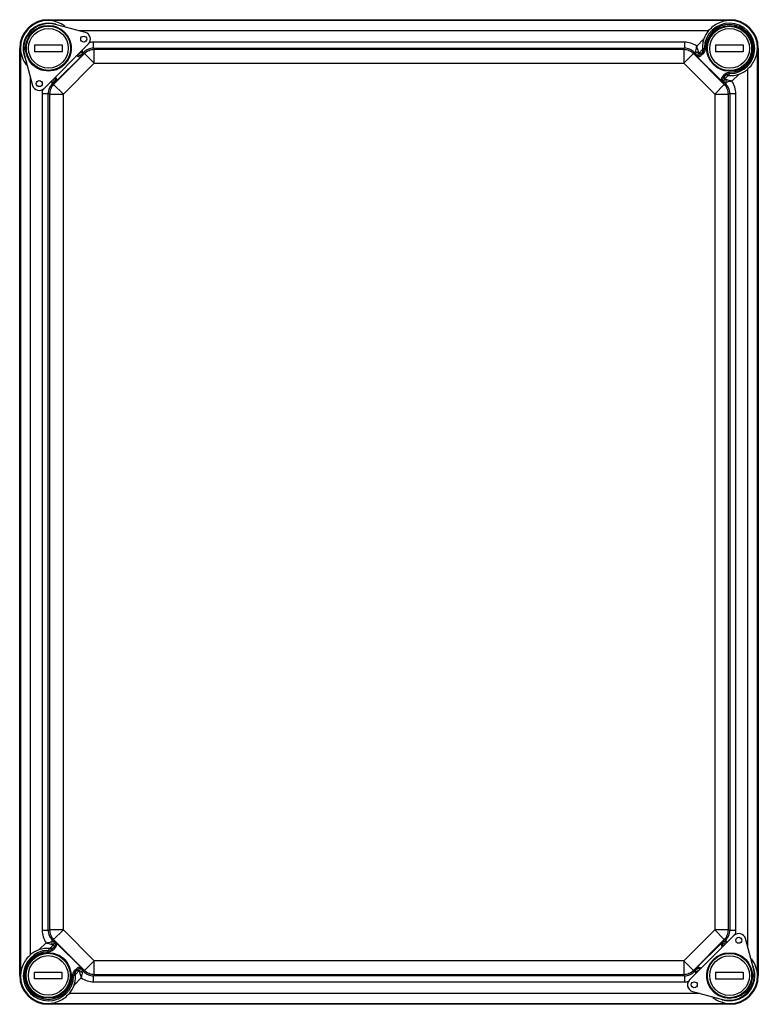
# Model space of a CAD drawing. Header units: millimetres. Extents: x 37 to 307, y 56 to 416.
import ezdxf

# ---------------------------------------------------------------- set-up
doc = ezdxf.new("R2010")
doc.units = ezdxf.units.MM
doc.header["$LTSCALE"] = 30.989655
doc.layers.get('0').update_dxf_attribs({"linetype": 'CONTINUOUS'})

msp = doc.modelspace()

# ---------------------------------------------------------------- linework, layer by layer
at = {"color": 7, "linetype": 'Continuous'}
for p, q in [((47.94, 416.25), (296.94, 416.25)), ((47.94, 415.95), (47.94, 416)), ((296.94, 416), (47.94, 416)), ((296.94, 415.95), (47.94, 415.95)), ((61.49, 411.57), (50.57, 414.5)), ((296.94, 416), (296.94, 415.95)), ((45.94, 413.82), (45.94, 413.71)), ((49.94, 413.71), (49.94, 413.82)), ((58.95, 412.25), (289.29, 412.25)), ((294.94, 413.78), (294.94, 413.67)), ((298.94, 413.67), (298.94, 413.78)), ((40.16, 408.3), (40.05, 408.3)), ((42.94, 404.55), (42.94, 407.05)), ((42.94, 407.05), (52.94, 407.05)), ((46.35, 391.12), (62.61, 407.39)), ((52.94, 407.05), (52.94, 404.55)), ((55.82, 408.3), (55.71, 408.3)), ((64.47, 405.83), (64.47, 408.05)), ((280.4, 408.05), (64.47, 408.05)), ((280.4, 408.05), (280.4, 405.83)), ((284.95, 406.62), (287.56, 409.26)), ((289.16, 408.25), (289.05, 408.25)), ((291.94, 404.5), (291.94, 407)), ((291.94, 407), (301.94, 407)), ((301.94, 407), (301.94, 404.5)), ((304.82, 408.25), (304.71, 408.25)), ((37.44, 66.75), (37.44, 405.75)), ((37.69, 405.75), (37.69, 66.75)), ((37.69, 405.75), (37.74, 405.75)), ((37.74, 405.75), (37.74, 66.75)), ((40.05, 403.3), (40.16, 403.3)), ((52.94, 404.55), (42.94, 404.55)), ((49.85, 392.53), (61.16, 403.84)), ((55.71, 403.3), (55.82, 403.3)), ((60.94, 404.35), (60.57, 403.98)), ((60.57, 403.98), (60.65, 403.59)), ((61.16, 403.84), (60.94, 404.35)), ((61.16, 403.84), (64.69, 400.3)), ((64.47, 405.83), (64.69, 405.3)), ((64.47, 405.83), (280.4, 405.83)), ((64.69, 400.3), (64.69, 405.3)), ((280.19, 405.3), (64.69, 405.3)), ((280.19, 405.3), (280.4, 405.83)), ((280.19, 405.3), (280.19, 400.3)), ((280.19, 400.3), (283.72, 403.84)), ((283.93, 404.35), (283.72, 403.84)), ((283.72, 403.84), (295.02, 392.53)), ((284.31, 403.98), (283.93, 404.35)), ((284.23, 403.59), (284.31, 403.98)), ((286.97, 405.18), (285.79, 403.98)), ((285.79, 403.98), (286.33, 403.59)), ((287.01, 404.26), (286.33, 403.59)), ((286.69, 403.23), (286.33, 403.59)), ((287.36, 403.91), (286.69, 403.23)), ((286.97, 405.18), (287.01, 404.26)), ((287.01, 404.26), (287.36, 403.91)), ((288.22, 405.93), (287.72, 405.94)), ((289.05, 403.25), (289.16, 403.25)), ((301.94, 404.5), (291.94, 404.5)), ((304.71, 403.25), (304.82, 403.25)), ((307.14, 66.75), (307.14, 405.75)), ((307.14, 405.75), (307.19, 405.75)), ((307.19, 66.75), (307.19, 405.75)), ((307.44, 405.75), (307.44, 66.75)), ((39.24, 403.17), (42.16, 392.24)), ((51.03, 393.96), (59.73, 402.66)), ((64.69, 400.3), (53.39, 389)), ((64.69, 400.3), (280.19, 400.3)), ((291.49, 389), (280.19, 400.3)), ((285.15, 402.66), (293.84, 393.96)), ((45.94, 397.88), (45.94, 397.77)), ((49.94, 397.77), (49.94, 397.88)), ((294.42, 395.5), (295.24, 396.31)), ((294.94, 397.83), (294.94, 397.72)), ((295.24, 396.31), (295.59, 395.96)), ((296.94, 396.48), (296.96, 396.53)), ((296.96, 396.53), (296.96, 397.03)), ((300.45, 396.37), (297.81, 393.77)), ((298.94, 397.72), (298.94, 397.83)), ((303.44, 398.1), (303.44, 77.59)), ((41.44, 74.4), (41.44, 394.96)), ((49.71, 393.12), (49.34, 392.75)), ((49.34, 392.75), (49.85, 392.53)), ((50.1, 393.04), (49.71, 393.12)), ((53.39, 389), (49.85, 392.53)), ((295.02, 392.53), (291.49, 389)), ((294.78, 395.15), (294.42, 395.5)), ((294.78, 395.15), (295.59, 395.96)), ((294.78, 395.15), (295.17, 394.6)), ((295.16, 393.12), (294.78, 393.04)), ((295.02, 392.53), (295.54, 392.75)), ((295.54, 392.75), (295.16, 393.12)), ((295.17, 394.6), (296.38, 395.8)), ((296.38, 395.8), (295.59, 395.96)), ((45.64, 389.21), (45.64, 83.29)), ((45.64, 389.21), (47.86, 389.21)), ((47.86, 83.29), (47.86, 389.21)), ((48.39, 389), (47.86, 389.21)), ((48.39, 389), (48.39, 83.5)), ((48.39, 389), (53.39, 389)), ((53.39, 83.5), (53.39, 389)), ((291.49, 389), (291.49, 83.5)), ((291.49, 389), (296.49, 389)), ((297.01, 389.21), (296.49, 389)), ((296.49, 83.5), (296.49, 389)), ((297.01, 389.21), (297.01, 83.29)), ((297.01, 389.21), (299.24, 389.21)), ((299.24, 83.29), (299.24, 389.21)), ((47.86, 83.29), (45.64, 83.29)), ((47.86, 83.29), (48.39, 83.5)), ((53.39, 83.5), (48.39, 83.5)), ((49.85, 79.97), (53.39, 83.5)), ((53.39, 83.5), (64.69, 72.2)), ((280.19, 72.2), (291.49, 83.5)), ((296.49, 83.5), (291.49, 83.5)), ((291.49, 83.5), (295.02, 79.97)), ((296.49, 83.5), (297.01, 83.29)), ((299.24, 83.29), (297.01, 83.29)), ((49.85, 79.97), (49.34, 79.75)), ((49.34, 79.75), (49.71, 79.38)), ((49.71, 79.38), (50.1, 79.46)), ((49.85, 79.97), (61.16, 68.66)), ((298.53, 81.42), (282.27, 65.16)), ((295.02, 79.97), (283.72, 68.66)), ((294.78, 79.46), (295.16, 79.38)), ((295.54, 79.75), (295.02, 79.97)), ((295.16, 79.38), (295.54, 79.75)), ((305.64, 69.38), (302.71, 80.3)), ((44.42, 76.13), (47.07, 78.73)), ((47.75, 75.97), (47.76, 75.47)), ((49.71, 77.9), (48.51, 76.71)), ((50.1, 77.35), (49.43, 76.68)), ((49.78, 76.33), (49.43, 76.68)), ((50.1, 77.35), (49.71, 77.9)), ((50.45, 77), (49.78, 76.33)), ((50.1, 77.35), (50.45, 77)), ((59.73, 69.84), (51.03, 78.54)), ((293.84, 78.54), (285.15, 69.84)), ((45.88, 74.82), (45.88, 74.71)), ((49.88, 74.71), (49.88, 74.82)), ((64.69, 72.2), (61.16, 68.66)), ((280.19, 72.2), (64.69, 72.2)), ((64.69, 67.2), (64.69, 72.2)), ((283.72, 68.66), (280.19, 72.2)), ((280.19, 72.2), (280.19, 67.2)), ((294.94, 74.78), (294.94, 74.67)), ((298.94, 74.67), (298.94, 74.78)), ((40.1, 69.3), (39.99, 69.3)), ((55.76, 69.3), (55.65, 69.3)), ((57.52, 68.59), (58.19, 69.27)), ((57.87, 68.24), (57.52, 68.59)), ((57.87, 68.24), (58.54, 68.91)), ((57.9, 67.32), (59.08, 68.52)), ((58.19, 69.27), (58.54, 68.91)), ((59.08, 68.52), (58.54, 68.91)), ((60.65, 68.91), (60.57, 68.52)), ((60.57, 68.52), (60.94, 68.15)), ((60.94, 68.15), (61.16, 68.66)), ((283.72, 68.66), (283.93, 68.15)), ((283.93, 68.15), (284.31, 68.52)), ((284.31, 68.52), (284.23, 68.91)), ((289.16, 69.25), (289.05, 69.25)), ((304.82, 69.25), (304.71, 69.25)), ((37.74, 66.75), (37.69, 66.75)), ((42.88, 68.05), (52.88, 68.05)), ((42.88, 65.55), (42.88, 68.05)), ((52.88, 65.55), (42.88, 65.55)), ((52.88, 68.05), (52.88, 65.55)), ((56.66, 66.57), (57.16, 66.56)), ((59.92, 65.88), (57.31, 63.24)), ((64.69, 67.2), (64.47, 66.67)), ((280.4, 66.67), (64.47, 66.67)), ((64.47, 64.45), (64.47, 66.67)), ((64.69, 67.2), (280.19, 67.2)), ((280.4, 66.67), (280.19, 67.2)), ((280.4, 66.67), (280.4, 64.45)), ((291.94, 68), (301.94, 68)), ((291.94, 65.5), (291.94, 68)), ((301.94, 65.5), (291.94, 65.5)), ((301.94, 68), (301.94, 65.5)), ((307.19, 66.75), (307.14, 66.75)), ((39.99, 64.3), (40.1, 64.3)), ((55.65, 64.3), (55.76, 64.3)), ((64.47, 64.45), (280.4, 64.45)), ((289.05, 64.25), (289.16, 64.25)), ((304.71, 64.25), (304.82, 64.25)), ((45.88, 58.88), (45.88, 58.77)), ((49.88, 58.77), (49.88, 58.88)), ((286.1, 60.25), (55.59, 60.25)), ((283.39, 60.98), (294.31, 58.05)), ((294.94, 58.83), (294.94, 58.72)), ((298.94, 58.72), (298.94, 58.83)), ((47.94, 56.55), (296.94, 56.55)), ((47.94, 56.5), (47.94, 56.55)), ((47.94, 56.5), (296.94, 56.5)), ((296.94, 56.25), (47.94, 56.25)), ((296.94, 56.55), (296.94, 56.5))]:
    msp.add_line(p, q, dxfattribs=at)
msp.add_lwpolyline([(296.94, 396.48), (296.95, 396.5), (296.95, 396.51), (296.96, 396.53)], dxfattribs=at)
for centre, radius in [((47.94, 405.8), 8.35), ((296.94, 405.75), 8.35), ((47.94, 405.8), 8.09), ((47.94, 405.8), 7.25), ((296.94, 405.75), 8.09), ((296.94, 405.75), 7.25), ((60.84, 409.15), 1.1), ((44.58, 392.89), 1.1), ((300.3, 79.65), 1.1), ((47.88, 66.8), 8.35), ((47.88, 66.8), 8.09), ((47.88, 66.8), 7.25), ((296.94, 66.75), 8.35), ((296.94, 66.75), 8.09), ((296.94, 66.75), 7.25), ((284.03, 63.39), 1.1)]:
    msp.add_circle(centre, radius, dxfattribs=at)
for centre, radius, start, end in [((47.94, 405.75), 10.5, 90, 180), ((47.94, 405.75), 10.25, 90, 180), ((47.94, 405.75), 9.22, 73.2708, 201.1926), ((48.17, 405.56), 9.25, 75, 195), ((296.94, 405.75), 9.22, 270.1642, 178.8383), ((296.94, 405.75), 8.72, 270.164, 178.8376), ((296.94, 405.75), 10.5, 0, 90), ((296.94, 405.75), 10.25, 0, 90), ((47.94, 405.8), 8.27, 103.9926, 162.4074), ((47.94, 405.8), 8.17, 104.176, 162.1741), ((47.94, 405.8), 8.27, 17.5926, 76.0074), ((47.94, 405.8), 8.17, 17.8259, 75.824), ((60.84, 409.15), 2.5, 315, 75), ((296.94, 405.75), 8.27, 103.9926, 162.4074), ((296.94, 405.75), 8.17, 104.176, 162.1741), ((296.94, 405.75), 8.27, 17.5926, 76.0074), ((296.94, 405.75), 8.17, 17.8259, 75.824), ((64.48, 400.06), 7.99, 90.0179, 101.0317), ((280.4, 400.09), 7.96, 55.1273, 90.0035), ((47.94, 405.8), 8.27, 197.5926, 256.0074), ((47.94, 405.8), 8.17, 197.8259, 255.824), ((47.94, 405.8), 8.27, 283.9926, 342.4074), ((47.94, 405.8), 8.17, 284.176, 342.1741), ((285.28, 404.64), 1.99, 266.1633, 315.003), ((285.28, 405.99), 2.94, 314.9915, 358.8455), ((296.94, 405.75), 8.27, 197.5926, 256.0074), ((296.94, 405.75), 8.17, 197.8259, 255.824), ((296.94, 405.75), 8.27, 283.9926, 342.4074), ((296.94, 405.75), 8.17, 284.176, 342.1741), ((59.59, 404.64), 1.99, 230.5158, 273.8436), ((296.97, 394.58), 2.45, 90.1583, 135.006), ((49.05, 394.09), 1.99, 356.1606, 39.4791), ((295.83, 394.09), 1.99, 134.9958, 183.838), ((291.28, 389.21), 7.96, 0.0006, 34.867), ((44.58, 392.89), 2.5, 195, 315), ((53.63, 389.21), 7.99, 168.8361, 179.9889), ((53.6, 83.29), 7.96, 180.0006, 214.867), ((291.25, 83.29), 7.99, 349.1922, 359.9887), ((300.3, 79.65), 2.5, 15, 135), ((47.94, 66.75), 9.22, 91.1634, 358.8383), ((51.43, 73.47), 4.45, 141.7306, 145.8076), ((47.7, 78.41), 2.94, 271.1545, 315.0078), ((51.34, 73.54), 4.33, 134.0507, 141.7512), ((49.05, 78.41), 1.99, 314.9957, 3.838), ((295.83, 78.41), 1.99, 176.1601, 218.5258), ((47.94, 66.75), 8.72, 91.1624, 358.8376), ((47.88, 66.8), 8.27, 103.9926, 162.4074), ((47.88, 66.8), 8.17, 104.176, 162.1741), ((47.88, 66.8), 8.27, 17.5926, 76.0074), ((47.88, 66.8), 8.17, 17.8259, 75.824), ((296.94, 66.75), 8.27, 103.9926, 162.4074), ((296.94, 66.75), 8.17, 104.176, 162.1741), ((296.94, 66.75), 8.27, 17.5926, 76.0074), ((296.94, 66.75), 8.17, 17.8259, 75.824), ((59.6, 66.51), 2.94, 134.9915, 178.8455), ((59.59, 67.86), 1.99, 86.1633, 135.003), ((285.28, 67.86), 1.99, 51.4692, 93.8441), ((296.94, 66.75), 9.22, 253.197, 21.3968), ((296.7, 66.98), 9.25, 255, 15), ((47.94, 66.75), 10.5, 180, 270), ((47.94, 66.75), 10.25, 180, 270), ((64.47, 72.41), 7.96, 235.1273, 270.0035), ((284.03, 63.39), 2.5, 135, 255), ((296.94, 66.75), 10.5, 270, 360), ((296.94, 66.75), 10.25, 270, 360), ((47.88, 66.8), 8.27, 197.5926, 256.0074), ((47.88, 66.8), 8.17, 197.8259, 255.824), ((47.88, 66.8), 8.27, 283.9926, 342.4074), ((47.88, 66.8), 8.17, 284.176, 342.1741), ((280.4, 72.44), 7.99, 270.0177, 280.795), ((296.94, 66.75), 8.27, 197.5926, 256.0074), ((296.94, 66.75), 8.17, 197.8259, 255.824), ((296.94, 66.75), 8.27, 283.9926, 342.4074), ((296.94, 66.75), 8.17, 284.176, 342.1741)]:
    msp.add_arc(centre, radius, start, end, dxfattribs=at)
for centre, major_axis, start_param, end_param in [((296.94, 405.84), (0, 9.98), 0.873793, 1.221034), ((297.03, 405.75), (9.98, 0), -1.221034, -0.873793), ((47.84, 66.75), (9.98, 0), 1.920559, 2.2678), ((47.94, 66.66), (0, 9.98), -2.2678, -1.920559)]:
    msp.add_ellipse(centre, major_axis=major_axis, ratio=0.999956, start_param=start_param, end_param=end_param, dxfattribs=at)
for points, knots in [([(53.93, 413.84), (53.06, 414.51), (51.13, 415.54), (48.98, 415.93), (47.94, 415.95)], [0, 0, 0, 0, 0.514591, 1, 1, 1, 1]), ([(296.94, 415.95), (295.56, 415.92), (292.65, 415.25), (290.26, 413.41), (289.29, 412.25)], [0, 0, 0, 0, 0.476166, 1, 1, 1, 1]), ([(39.59, 405.8), (39.59, 405.89), (39.59, 406.09), (39.61, 406.36), (39.64, 406.62), (39.68, 406.84), (39.71, 407.01), (39.73, 407.11), (39.75, 407.18), (39.77, 407.23), (39.78, 407.26), (39.79, 407.28), (39.8, 407.3), (39.8, 407.3)], [0, 0, 0, 0, 0.192581, 0.377887, 0.548701, 0.698967, 0.823206, 0.8741, 0.916819, 0.950961, 0.976164, 0.99231, 1, 1, 1, 1]), ([(39.8, 407.3), (39.81, 407.3), (39.81, 407.28), (39.81, 407.26), (39.82, 407.23), (39.81, 407.15), (39.8, 407.03), (39.79, 406.84), (39.77, 406.62), (39.76, 406.36), (39.75, 406.09), (39.75, 405.89), (39.75, 405.8)], [0, 0, 0, 0, 0.00646, 0.021037, 0.044832, 0.077837, 0.170168, 0.294451, 0.445778, 0.618244, 0.805464, 1, 1, 1, 1]), ([(56.13, 405.8), (56.13, 405.89), (56.13, 406.09), (56.12, 406.36), (56.1, 406.62), (56.09, 406.84), (56.07, 407.03), (56.06, 407.15), (56.06, 407.23), (56.06, 407.26), (56.06, 407.28), (56.07, 407.3), (56.07, 407.3)], [0, 0, 0, 0, 0.194532, 0.381749, 0.554215, 0.705542, 0.829828, 0.922162, 0.955168, 0.978965, 0.99354, 1, 1, 1, 1]), ([(56.07, 407.3), (56.08, 407.3), (56.09, 407.28), (56.1, 407.26), (56.11, 407.23), (56.12, 407.18), (56.14, 407.11), (56.17, 407.01), (56.2, 406.84), (56.24, 406.62), (56.27, 406.36), (56.28, 406.09), (56.29, 405.89), (56.29, 405.8)], [0, 0, 0, 0, 0.007688, 0.023834, 0.049034, 0.083171, 0.125887, 0.176779, 0.301014, 0.451275, 0.622099, 0.807417, 1, 1, 1, 1]), ([(287.56, 409.26), (287.42, 408.88), (287.2, 408.12), (287.02, 407.01), (286.98, 406.1), (287, 405.56), (287.03, 405.36)], [0, 0, 0, 0, 0.30786, 0.597375, 0.843583, 1, 1, 1, 1]), ([(288.59, 405.75), (288.59, 405.85), (288.59, 406.04), (288.61, 406.32), (288.64, 406.57), (288.68, 406.8), (288.71, 406.96), (288.73, 407.07), (288.75, 407.13), (288.77, 407.18), (288.78, 407.22), (288.79, 407.24), (288.8, 407.25), (288.8, 407.25)], [0, 0, 0, 0, 0.192581, 0.377887, 0.548701, 0.698967, 0.823206, 0.8741, 0.916819, 0.950961, 0.976164, 0.99231, 1, 1, 1, 1]), ([(288.8, 407.25), (288.81, 407.25), (288.81, 407.24), (288.81, 407.22), (288.82, 407.18), (288.81, 407.11), (288.8, 406.98), (288.79, 406.8), (288.77, 406.57), (288.76, 406.32), (288.75, 406.04), (288.75, 405.85), (288.75, 405.75)], [0, 0, 0, 0, 0.00646, 0.021037, 0.044832, 0.077837, 0.170168, 0.294451, 0.445778, 0.618244, 0.805464, 1, 1, 1, 1]), ([(305.13, 405.75), (305.13, 405.85), (305.13, 406.04), (305.12, 406.32), (305.1, 406.57), (305.09, 406.8), (305.07, 406.98), (305.06, 407.11), (305.06, 407.18), (305.06, 407.22), (305.06, 407.24), (305.07, 407.25), (305.07, 407.25)], [0, 0, 0, 0, 0.194532, 0.381749, 0.554215, 0.705542, 0.829828, 0.922162, 0.955168, 0.978965, 0.99354, 1, 1, 1, 1]), ([(305.07, 407.25), (305.08, 407.25), (305.09, 407.24), (305.1, 407.22), (305.11, 407.18), (305.12, 407.13), (305.14, 407.07), (305.17, 406.96), (305.2, 406.8), (305.24, 406.57), (305.27, 406.32), (305.28, 406.04), (305.29, 405.85), (305.29, 405.75)], [0, 0, 0, 0, 0.007688, 0.023834, 0.049034, 0.083171, 0.125887, 0.176779, 0.301014, 0.451275, 0.622099, 0.807417, 1, 1, 1, 1]), ([(37.74, 405.75), (37.76, 404.69), (38.16, 402.49), (39.24, 400.52), (39.94, 399.64)], [0, 0, 0, 0, 0.484817, 1, 1, 1, 1]), ([(39.8, 404.3), (39.8, 404.3), (39.79, 404.31), (39.78, 404.33), (39.77, 404.37), (39.75, 404.41), (39.73, 404.48), (39.71, 404.58), (39.68, 404.75), (39.64, 404.97), (39.61, 405.23), (39.59, 405.51), (39.59, 405.7), (39.59, 405.8)], [0, 0, 0, 0, 0.007688, 0.023834, 0.049034, 0.083171, 0.125887, 0.176779, 0.301015, 0.451275, 0.622101, 0.807418, 1, 1, 1, 1]), ([(39.75, 405.8), (39.75, 405.7), (39.75, 405.51), (39.76, 405.23), (39.77, 404.97), (39.79, 404.75), (39.8, 404.57), (39.81, 404.44), (39.82, 404.37), (39.81, 404.33), (39.81, 404.31), (39.81, 404.3), (39.8, 404.3)], [0, 0, 0, 0, 0.194532, 0.381749, 0.554215, 0.705542, 0.829828, 0.922162, 0.955168, 0.978965, 0.99354, 1, 1, 1, 1]), ([(56.07, 404.3), (56.07, 404.3), (56.06, 404.31), (56.06, 404.33), (56.06, 404.37), (56.06, 404.44), (56.07, 404.57), (56.09, 404.75), (56.1, 404.97), (56.12, 405.23), (56.13, 405.51), (56.13, 405.7), (56.13, 405.8)], [0, 0, 0, 0, 0.00646, 0.021037, 0.044832, 0.077838, 0.170169, 0.294452, 0.445778, 0.618244, 0.805464, 1, 1, 1, 1]), ([(56.29, 405.8), (56.29, 405.7), (56.28, 405.51), (56.27, 405.23), (56.24, 404.97), (56.2, 404.75), (56.17, 404.58), (56.14, 404.48), (56.12, 404.41), (56.11, 404.37), (56.1, 404.33), (56.09, 404.31), (56.08, 404.3), (56.07, 404.3)], [0, 0, 0, 0, 0.192581, 0.377886, 0.548701, 0.698967, 0.823206, 0.8741, 0.916819, 0.950961, 0.976164, 0.99231, 1, 1, 1, 1]), ([(58.69, 403.46), (58.97, 403.25), (59.7, 403.02), (60.4, 403.34), (60.65, 403.59)], [0, 0, 0, 0, 0.500031, 1, 1, 1, 1]), ([(59.15, 403.92), (59.34, 403.75), (59.87, 403.56), (60.39, 403.8), (60.57, 403.98)], [0, 0, 0, 0, 0.500173, 1, 1, 1, 1]), ([(59.63, 404.4), (59.69, 404.39), (59.94, 404.37), (60.19, 404.42), (60.36, 404.5)], [0, 0, 0, 0, 0.257571, 1, 1, 1, 1]), ([(60.65, 403.59), (60.57, 403.51), (60.27, 403.2), (59.96, 402.89), (59.73, 402.66)], [0, 0, 0, 0, 0.234906, 1, 1, 1, 1]), ([(60.21, 404.98), (60.22, 404.93), (60.27, 404.77), (60.32, 404.61), (60.36, 404.5)], [0, 0, 0, 0, 0.272164, 1, 1, 1, 1]), ([(60.36, 404.5), (60.48, 404.43), (60.65, 404.34), (60.89, 404.31), (60.94, 404.35)], [0, 0, 0, 0, 0.666263, 1, 1, 1, 1]), ([(60.57, 403.98), (60.56, 403.97), (60.52, 404.03), (60.49, 404.12), (60.42, 404.29), (60.38, 404.42), (60.36, 404.5)], [0, 0, 0, 0, 0.0734, 0.269243, 0.583126, 1, 1, 1, 1]), ([(64.47, 405.83), (63.82, 405.83), (62.5, 405.56), (61.4, 404.81), (60.94, 404.35)], [0, 0, 0, 0, 0.502818, 1, 1, 1, 1]), ([(283.72, 403.84), (283.26, 404.3), (282.15, 405.04), (280.84, 405.3), (280.19, 405.3)], [0, 0, 0, 0, 0.5, 1, 1, 1, 1]), ([(283.93, 404.35), (283.48, 404.81), (282.37, 405.56), (281.06, 405.83), (280.4, 405.83)], [0, 0, 0, 0, 0.49714, 1, 1, 1, 1]), ([(283.93, 404.35), (283.99, 404.31), (284.23, 404.34), (284.4, 404.43), (284.52, 404.5)], [0, 0, 0, 0, 0.333738, 1, 1, 1, 1]), ([(285.15, 402.66), (285.07, 402.74), (284.76, 403.05), (284.45, 403.36), (284.23, 403.59)], [0, 0, 0, 0, 0.267513, 1, 1, 1, 1]), ([(284.23, 403.59), (284.5, 403.32), (285.28, 402.98), (286.07, 403.32), (286.33, 403.59)], [0, 0, 0, 0, 0.500185, 1, 1, 1, 1]), ([(284.31, 403.98), (284.32, 403.97), (284.36, 404.03), (284.39, 404.12), (284.46, 404.29), (284.5, 404.42), (284.52, 404.5)], [0, 0, 0, 0, 0.074122, 0.270079, 0.583676, 1, 1, 1, 1]), ([(284.31, 403.98), (284.5, 403.79), (285.05, 403.55), (285.6, 403.79), (285.79, 403.98)], [0, 0, 0, 0, 0.500038, 1, 1, 1, 1]), ([(284.52, 404.5), (284.57, 404.64), (284.7, 405.03), (284.85, 405.74), (284.93, 406.31), (284.95, 406.62)], [0, 0, 0, 0, 0.200083, 0.571071, 1, 1, 1, 1]), ([(284.52, 404.5), (284.6, 404.46), (284.94, 404.35), (285.33, 404.39), (285.58, 404.5)], [0, 0, 0, 0, 0.245413, 1, 1, 1, 1]), ([(285.58, 404.5), (285.54, 404.64), (285.33, 405.35), (285.12, 406.05), (284.95, 406.62)], [0, 0, 0, 0, 0.201149, 1, 1, 1, 1]), ([(285.79, 403.98), (285.78, 403.97), (285.74, 404.04), (285.7, 404.13), (285.64, 404.3), (285.6, 404.43), (285.58, 404.5)], [0, 0, 0, 0, 0.082761, 0.282454, 0.593074, 1, 1, 1, 1]), ([(287.01, 404.26), (287.22, 404.48), (287.58, 405.01), (287.71, 405.63), (287.72, 405.94)], [0, 0, 0, 0, 0.499987, 1, 1, 1, 1]), ([(287.03, 405.36), (287.09, 405.42), (287.3, 405.63), (287.54, 405.81), (287.72, 405.94)], [0, 0, 0, 0, 0.262003, 1, 1, 1, 1]), ([(288.8, 404.25), (288.8, 404.25), (288.79, 404.26), (288.78, 404.28), (288.77, 404.32), (288.75, 404.37), (288.73, 404.43), (288.71, 404.54), (288.68, 404.7), (288.64, 404.93), (288.61, 405.18), (288.59, 405.46), (288.59, 405.65), (288.59, 405.75)], [0, 0, 0, 0, 0.007688, 0.023834, 0.049034, 0.083171, 0.125887, 0.176779, 0.301015, 0.451275, 0.622101, 0.807418, 1, 1, 1, 1]), ([(288.75, 405.75), (288.75, 405.65), (288.75, 405.46), (288.76, 405.18), (288.77, 404.93), (288.79, 404.7), (288.8, 404.52), (288.81, 404.39), (288.82, 404.32), (288.81, 404.28), (288.81, 404.26), (288.81, 404.25), (288.8, 404.25)], [0, 0, 0, 0, 0.194532, 0.381749, 0.554215, 0.705542, 0.829828, 0.922162, 0.955168, 0.978965, 0.99354, 1, 1, 1, 1]), ([(303.44, 398.1), (304.6, 399.07), (306.44, 401.46), (307.11, 404.37), (307.14, 405.75)], [0, 0, 0, 0, 0.52384, 1, 1, 1, 1]), ([(305.07, 404.25), (305.07, 404.25), (305.06, 404.26), (305.06, 404.28), (305.06, 404.32), (305.06, 404.39), (305.07, 404.52), (305.09, 404.7), (305.1, 404.93), (305.12, 405.18), (305.13, 405.46), (305.13, 405.65), (305.13, 405.75)], [0, 0, 0, 0, 0.00646, 0.021037, 0.044832, 0.077838, 0.170169, 0.294452, 0.445778, 0.618244, 0.805464, 1, 1, 1, 1]), ([(305.29, 405.75), (305.29, 405.65), (305.28, 405.46), (305.27, 405.18), (305.24, 404.93), (305.2, 404.7), (305.17, 404.54), (305.14, 404.43), (305.12, 404.37), (305.11, 404.32), (305.1, 404.28), (305.09, 404.26), (305.08, 404.25), (305.07, 404.25)], [0, 0, 0, 0, 0.192581, 0.377886, 0.548701, 0.698967, 0.823206, 0.8741, 0.916819, 0.950961, 0.976164, 0.99231, 1, 1, 1, 1]), ([(296.96, 396.53), (296.71, 396.53), (296.2, 396.42), (295.77, 396.14), (295.59, 395.96)], [0, 0, 0, 0, 0.500008, 1, 1, 1, 1]), ([(296.94, 396.48), (296.91, 396.43), (296.78, 396.21), (296.65, 396), (296.53, 395.85)], [0, 0, 0, 0, 0.244658, 1, 1, 1, 1]), ([(296.94, 395.81), (297.47, 395.78), (298.67, 395.85), (299.83, 396.15), (300.45, 396.37)], [0, 0, 0, 0, 0.447195, 1, 1, 1, 1]), ([(49.34, 392.75), (48.88, 392.29), (48.13, 391.18), (47.86, 389.87), (47.86, 389.21)], [0, 0, 0, 0, 0.49714, 1, 1, 1, 1]), ([(49.19, 393.33), (49.15, 393.34), (48.99, 393.4), (48.84, 393.45), (48.71, 393.48)], [0, 0, 0, 0, 0.226896, 1, 1, 1, 1]), ([(49.19, 393.33), (49.21, 393.38), (49.3, 393.62), (49.32, 393.87), (49.29, 394.06)], [0, 0, 0, 0, 0.238206, 1, 1, 1, 1]), ([(49.34, 392.75), (49.38, 392.8), (49.35, 393.04), (49.26, 393.21), (49.19, 393.33)], [0, 0, 0, 0, 0.333738, 1, 1, 1, 1]), ([(49.71, 393.12), (49.72, 393.13), (49.66, 393.18), (49.57, 393.2), (49.4, 393.27), (49.26, 393.31), (49.19, 393.33)], [0, 0, 0, 0, 0.074128, 0.270081, 0.583678, 1, 1, 1, 1]), ([(49.71, 393.12), (49.89, 393.3), (50.12, 393.81), (49.93, 394.35), (49.77, 394.54)], [0, 0, 0, 0, 0.499963, 1, 1, 1, 1]), ([(50.1, 393.04), (50.35, 393.29), (50.67, 393.99), (50.44, 394.72), (50.23, 395)], [0, 0, 0, 0, 0.500358, 1, 1, 1, 1]), ([(51.03, 393.96), (50.95, 393.88), (50.64, 393.57), (50.33, 393.27), (50.1, 393.04)], [0, 0, 0, 0, 0.267512, 1, 1, 1, 1]), ([(294.78, 393.04), (294.7, 393.11), (294.39, 393.42), (294.08, 393.72), (293.84, 393.96)], [0, 0, 0, 0, 0.234899, 1, 1, 1, 1]), ([(294.78, 395.15), (294.51, 394.88), (294.17, 394.09), (294.51, 393.31), (294.78, 393.04)], [0, 0, 0, 0, 0.500291, 1, 1, 1, 1]), ([(295.17, 394.6), (294.98, 394.41), (294.74, 393.86), (294.98, 393.31), (295.16, 393.12)], [0, 0, 0, 0, 0.500102, 1, 1, 1, 1]), ([(295.17, 394.6), (295.16, 394.59), (295.23, 394.56), (295.32, 394.51), (295.49, 394.45), (295.62, 394.41), (295.69, 394.39)], [0, 0, 0, 0, 0.082601, 0.282116, 0.592556, 1, 1, 1, 1]), ([(295.16, 393.12), (295.16, 393.13), (295.22, 393.17), (295.31, 393.2), (295.48, 393.27), (295.61, 393.31), (295.69, 393.33)], [0, 0, 0, 0, 0.0734, 0.269243, 0.583126, 1, 1, 1, 1]), ([(295.69, 393.33), (295.62, 393.21), (295.53, 393.04), (295.49, 392.8), (295.54, 392.75)], [0, 0, 0, 0, 0.666263, 1, 1, 1, 1]), ([(297.01, 389.21), (297.01, 389.87), (296.75, 391.18), (296, 392.29), (295.54, 392.75)], [0, 0, 0, 0, 0.502818, 1, 1, 1, 1]), ([(295.69, 394.39), (295.65, 394.31), (295.54, 393.97), (295.57, 393.58), (295.69, 393.33)], [0, 0, 0, 0, 0.245459, 1, 1, 1, 1]), ([(297.81, 393.77), (297.6, 393.82), (297.12, 393.97), (296.41, 394.17), (295.91, 394.33), (295.69, 394.39)], [0, 0, 0, 0, 0.289869, 0.683138, 1, 1, 1, 1]), ([(297.81, 393.77), (297.6, 393.75), (297.11, 393.69), (296.39, 393.56), (295.9, 393.4), (295.69, 393.33)], [0, 0, 0, 0, 0.290792, 0.68471, 1, 1, 1, 1]), ([(296.53, 395.85), (296.56, 395.84), (296.69, 395.82), (296.83, 395.82), (296.94, 395.81)], [0, 0, 0, 0, 0.179822, 1, 1, 1, 1]), ([(47.86, 83.29), (47.86, 82.63), (48.13, 81.32), (48.88, 80.21), (49.34, 79.75)], [0, 0, 0, 0, 0.502818, 1, 1, 1, 1]), ([(295.54, 79.75), (296, 80.21), (296.75, 81.32), (297.01, 82.63), (297.01, 83.29)], [0, 0, 0, 0, 0.49714, 1, 1, 1, 1]), ([(49.19, 79.17), (49.26, 79.29), (49.35, 79.46), (49.38, 79.7), (49.34, 79.75)], [0, 0, 0, 0, 0.666266, 1, 1, 1, 1]), ([(49.71, 79.38), (49.72, 79.37), (49.66, 79.33), (49.57, 79.3), (49.39, 79.23), (49.26, 79.19), (49.19, 79.17)], [0, 0, 0, 0, 0.073552, 0.269509, 0.583317, 1, 1, 1, 1]), ([(49.71, 77.9), (49.9, 78.09), (50.14, 78.64), (49.9, 79.19), (49.71, 79.38)], [0, 0, 0, 0, 0.500099, 1, 1, 1, 1]), ([(50.1, 77.35), (50.37, 77.62), (50.7, 78.41), (50.37, 79.19), (50.1, 79.46)], [0, 0, 0, 0, 0.500291, 1, 1, 1, 1]), ([(50.1, 79.46), (50.17, 79.39), (50.49, 79.08), (50.8, 78.78), (51.03, 78.54)], [0, 0, 0, 0, 0.234899, 1, 1, 1, 1]), ([(293.84, 78.54), (293.93, 78.62), (294.24, 78.93), (294.55, 79.23), (294.78, 79.46)], [0, 0, 0, 0, 0.267512, 1, 1, 1, 1]), ([(294.78, 79.46), (294.53, 79.22), (294.21, 78.53), (294.42, 77.81), (294.62, 77.53)], [0, 0, 0, 0, 0.500393, 1, 1, 1, 1]), ([(295.16, 79.38), (294.99, 79.21), (294.76, 78.71), (294.93, 78.18), (295.09, 77.99)], [0, 0, 0, 0, 0.499958, 1, 1, 1, 1]), ([(295.16, 79.38), (295.16, 79.37), (295.22, 79.32), (295.31, 79.3), (295.48, 79.23), (295.61, 79.19), (295.69, 79.17)], [0, 0, 0, 0, 0.074126, 0.27008, 0.583677, 1, 1, 1, 1]), ([(295.54, 79.75), (295.49, 79.7), (295.53, 79.46), (295.62, 79.29), (295.69, 79.17)], [0, 0, 0, 0, 0.333738, 1, 1, 1, 1]), ([(47.94, 76.69), (47.41, 76.72), (46.21, 76.65), (45.04, 76.35), (44.42, 76.13)], [0, 0, 0, 0, 0.447205, 1, 1, 1, 1]), ([(47.07, 78.73), (47.28, 78.75), (47.77, 78.81), (48.48, 78.94), (48.97, 79.1), (49.19, 79.17)], [0, 0, 0, 0, 0.290792, 0.68471, 1, 1, 1, 1]), ([(47.07, 78.73), (47.27, 78.68), (47.76, 78.53), (48.46, 78.33), (48.96, 78.17), (49.19, 78.11)], [0, 0, 0, 0, 0.289869, 0.683138, 1, 1, 1, 1]), ([(47.75, 75.97), (48.06, 75.97), (48.68, 76.11), (49.21, 76.46), (49.43, 76.68)], [0, 0, 0, 0, 0.499985, 1, 1, 1, 1]), ([(48.33, 76.65), (48.3, 76.66), (48.18, 76.68), (48.04, 76.69), (47.94, 76.69)], [0, 0, 0, 0, 0.186527, 1, 1, 1, 1]), ([(49.43, 76.68), (49.35, 76.69), (49.16, 76.7), (48.86, 76.69), (48.63, 76.7), (48.51, 76.71)], [0, 0, 0, 0, 0.243954, 0.629628, 1, 1, 1, 1]), ([(49.19, 78.11), (49.22, 78.19), (49.34, 78.53), (49.3, 78.92), (49.19, 79.17)], [0, 0, 0, 0, 0.245459, 1, 1, 1, 1]), ([(49.71, 77.9), (49.71, 77.91), (49.65, 77.94), (49.56, 77.99), (49.39, 78.05), (49.26, 78.09), (49.19, 78.11)], [0, 0, 0, 0, 0.082597, 0.282112, 0.592552, 1, 1, 1, 1]), ([(295.69, 79.17), (295.67, 79.12), (295.58, 78.9), (295.56, 78.66), (295.59, 78.48)], [0, 0, 0, 0, 0.23788, 1, 1, 1, 1]), ([(295.69, 79.17), (295.72, 79.16), (295.87, 79.11), (296.01, 79.06), (296.13, 79.03)], [0, 0, 0, 0, 0.228217, 1, 1, 1, 1]), ([(41.44, 74.4), (40.27, 73.43), (38.44, 71.04), (37.77, 68.13), (37.74, 66.75)], [0, 0, 0, 0, 0.52384, 1, 1, 1, 1]), ([(307.14, 66.75), (307.12, 67.81), (306.72, 70), (305.65, 71.95), (304.95, 72.84)], [0, 0, 0, 0, 0.484942, 1, 1, 1, 1]), ([(60.65, 68.91), (60.38, 69.18), (59.59, 69.52), (58.81, 69.18), (58.54, 68.91)], [0, 0, 0, 0, 0.500185, 1, 1, 1, 1]), ([(60.57, 68.52), (60.38, 68.71), (59.83, 68.95), (59.27, 68.71), (59.08, 68.52)], [0, 0, 0, 0, 0.500038, 1, 1, 1, 1]), ([(59.08, 68.52), (59.1, 68.53), (59.14, 68.46), (59.17, 68.37), (59.23, 68.2), (59.27, 68.07), (59.3, 68)], [0, 0, 0, 0, 0.082761, 0.282454, 0.593074, 1, 1, 1, 1]), ([(59.73, 69.84), (59.81, 69.76), (60.12, 69.45), (60.42, 69.14), (60.65, 68.91)], [0, 0, 0, 0, 0.267513, 1, 1, 1, 1]), ([(60.57, 68.52), (60.56, 68.53), (60.51, 68.47), (60.49, 68.38), (60.42, 68.21), (60.38, 68.08), (60.36, 68)], [0, 0, 0, 0, 0.074122, 0.270079, 0.583676, 1, 1, 1, 1]), ([(284.23, 68.91), (284.3, 68.99), (284.61, 69.3), (284.91, 69.61), (285.15, 69.84)], [0, 0, 0, 0, 0.234906, 1, 1, 1, 1]), ([(286.15, 69.06), (285.88, 69.26), (285.15, 69.48), (284.47, 69.15), (284.23, 68.91)], [0, 0, 0, 0, 0.500005, 1, 1, 1, 1]), ([(285.7, 68.6), (285.51, 68.76), (284.98, 68.93), (284.48, 68.7), (284.31, 68.52)], [0, 0, 0, 0, 0.500177, 1, 1, 1, 1]), ([(284.31, 68.52), (284.32, 68.53), (284.36, 68.47), (284.39, 68.38), (284.46, 68.21), (284.5, 68.08), (284.52, 68)], [0, 0, 0, 0, 0.073552, 0.269509, 0.583317, 1, 1, 1, 1]), ([(39.53, 66.8), (39.53, 66.89), (39.53, 67.09), (39.55, 67.36), (39.58, 67.62), (39.61, 67.84), (39.65, 68.01), (39.67, 68.11), (39.69, 68.18), (39.7, 68.23), (39.72, 68.26), (39.73, 68.28), (39.74, 68.3), (39.74, 68.3)], [0, 0, 0, 0, 0.192581, 0.377887, 0.548701, 0.698967, 0.823206, 0.8741, 0.916819, 0.950961, 0.976164, 0.99231, 1, 1, 1, 1]), ([(39.74, 65.3), (39.74, 65.3), (39.73, 65.31), (39.72, 65.33), (39.7, 65.37), (39.69, 65.41), (39.67, 65.48), (39.65, 65.58), (39.61, 65.75), (39.58, 65.97), (39.55, 66.23), (39.53, 66.51), (39.53, 66.7), (39.53, 66.8)], [0, 0, 0, 0, 0.007688, 0.023834, 0.049034, 0.083171, 0.125887, 0.176779, 0.301015, 0.451275, 0.622101, 0.807418, 1, 1, 1, 1]), ([(39.74, 68.3), (39.74, 68.3), (39.75, 68.28), (39.75, 68.26), (39.75, 68.23), (39.75, 68.15), (39.74, 68.03), (39.73, 67.84), (39.71, 67.62), (39.7, 67.36), (39.69, 67.09), (39.68, 66.89), (39.68, 66.8)], [0, 0, 0, 0, 0.00646, 0.021037, 0.044832, 0.077837, 0.170168, 0.294451, 0.445778, 0.618244, 0.805464, 1, 1, 1, 1]), ([(39.68, 66.8), (39.68, 66.7), (39.69, 66.51), (39.7, 66.23), (39.71, 65.97), (39.73, 65.75), (39.74, 65.57), (39.75, 65.44), (39.75, 65.37), (39.75, 65.33), (39.75, 65.31), (39.74, 65.3), (39.74, 65.3)], [0, 0, 0, 0, 0.194532, 0.381749, 0.554215, 0.705542, 0.829828, 0.922162, 0.955168, 0.978965, 0.99354, 1, 1, 1, 1]), ([(56.07, 66.8), (56.07, 66.89), (56.07, 67.09), (56.06, 67.36), (56.04, 67.62), (56.02, 67.84), (56.01, 68.03), (56, 68.15), (56, 68.23), (56, 68.26), (56, 68.28), (56.01, 68.3), (56.01, 68.3)], [0, 0, 0, 0, 0.194532, 0.381749, 0.554215, 0.705542, 0.829828, 0.922162, 0.955168, 0.978965, 0.99354, 1, 1, 1, 1]), ([(56.01, 65.3), (56.01, 65.3), (56, 65.31), (56, 65.33), (56, 65.37), (56, 65.44), (56.01, 65.57), (56.02, 65.75), (56.04, 65.97), (56.06, 66.23), (56.07, 66.51), (56.07, 66.7), (56.07, 66.8)], [0, 0, 0, 0, 0.00646, 0.021037, 0.044832, 0.077838, 0.170169, 0.294452, 0.445778, 0.618244, 0.805464, 1, 1, 1, 1]), ([(56.01, 68.3), (56.01, 68.3), (56.02, 68.28), (56.03, 68.26), (56.05, 68.23), (56.06, 68.18), (56.08, 68.11), (56.11, 68.01), (56.14, 67.84), (56.17, 67.62), (56.2, 67.36), (56.22, 67.09), (56.23, 66.89), (56.23, 66.8)], [0, 0, 0, 0, 0.007688, 0.023834, 0.049034, 0.083171, 0.125887, 0.176779, 0.301014, 0.451275, 0.622099, 0.807417, 1, 1, 1, 1]), ([(56.23, 66.8), (56.23, 66.7), (56.22, 66.51), (56.2, 66.23), (56.17, 65.97), (56.14, 65.75), (56.11, 65.58), (56.08, 65.48), (56.06, 65.41), (56.05, 65.37), (56.03, 65.33), (56.02, 65.31), (56.01, 65.3), (56.01, 65.3)], [0, 0, 0, 0, 0.192581, 0.377886, 0.548701, 0.698967, 0.823206, 0.8741, 0.916819, 0.950961, 0.976164, 0.99231, 1, 1, 1, 1]), ([(57.87, 68.24), (57.65, 68.02), (57.3, 67.49), (57.16, 66.87), (57.16, 66.56)], [0, 0, 0, 0, 0.499987, 1, 1, 1, 1]), ([(57.84, 67.14), (57.79, 67.08), (57.57, 66.87), (57.34, 66.69), (57.16, 66.56)], [0, 0, 0, 0, 0.262003, 1, 1, 1, 1]), ([(57.31, 63.24), (57.45, 63.62), (57.68, 64.38), (57.86, 65.49), (57.9, 66.4), (57.88, 66.94), (57.84, 67.14)], [0, 0, 0, 0, 0.30786, 0.597375, 0.843583, 1, 1, 1, 1]), ([(57.9, 67.32), (57.9, 67.4), (57.88, 67.59), (57.89, 67.9), (57.88, 68.13), (57.87, 68.24)], [0, 0, 0, 0, 0.24381, 0.629585, 1, 1, 1, 1]), ([(60.36, 68), (60.28, 68.04), (59.94, 68.15), (59.54, 68.11), (59.3, 68)], [0, 0, 0, 0, 0.245413, 1, 1, 1, 1]), ([(59.3, 68), (59.34, 67.86), (59.55, 67.15), (59.76, 66.45), (59.92, 65.88)], [0, 0, 0, 0, 0.201149, 1, 1, 1, 1]), ([(60.36, 68), (60.31, 67.86), (60.18, 67.47), (60.03, 66.76), (59.95, 66.19), (59.92, 65.88)], [0, 0, 0, 0, 0.200083, 0.571071, 1, 1, 1, 1]), ([(60.94, 68.15), (60.89, 68.19), (60.65, 68.16), (60.48, 68.07), (60.36, 68)], [0, 0, 0, 0, 0.333738, 1, 1, 1, 1]), ([(60.94, 68.15), (61.4, 67.69), (62.5, 66.94), (63.82, 66.67), (64.47, 66.67)], [0, 0, 0, 0, 0.49714, 1, 1, 1, 1]), ([(280.4, 66.67), (281.06, 66.67), (282.37, 66.94), (283.48, 67.69), (283.93, 68.15)], [0, 0, 0, 0, 0.502818, 1, 1, 1, 1]), ([(284.52, 68), (284.4, 68.07), (284.23, 68.16), (283.99, 68.19), (283.93, 68.15)], [0, 0, 0, 0, 0.666266, 1, 1, 1, 1]), ([(285.21, 68.1), (285.15, 68.11), (284.91, 68.12), (284.68, 68.07), (284.52, 68)], [0, 0, 0, 0, 0.258255, 1, 1, 1, 1]), ([(284.66, 67.56), (284.65, 67.6), (284.6, 67.75), (284.55, 67.89), (284.52, 68)], [0, 0, 0, 0, 0.270956, 1, 1, 1, 1]), ([(288.59, 66.75), (288.59, 66.85), (288.59, 67.04), (288.61, 67.32), (288.64, 67.57), (288.68, 67.8), (288.71, 67.96), (288.73, 68.07), (288.75, 68.13), (288.77, 68.18), (288.78, 68.22), (288.79, 68.24), (288.8, 68.25), (288.8, 68.25)], [0, 0, 0, 0, 0.192581, 0.377887, 0.548701, 0.698967, 0.823206, 0.8741, 0.916819, 0.950961, 0.976164, 0.99231, 1, 1, 1, 1]), ([(288.8, 65.25), (288.8, 65.25), (288.79, 65.26), (288.78, 65.28), (288.77, 65.32), (288.75, 65.37), (288.73, 65.43), (288.71, 65.54), (288.68, 65.7), (288.64, 65.93), (288.61, 66.18), (288.59, 66.46), (288.59, 66.65), (288.59, 66.75)], [0, 0, 0, 0, 0.007688, 0.023834, 0.049034, 0.083171, 0.125887, 0.176779, 0.301015, 0.451275, 0.622101, 0.807418, 1, 1, 1, 1]), ([(288.8, 68.25), (288.81, 68.25), (288.81, 68.24), (288.81, 68.22), (288.82, 68.18), (288.81, 68.11), (288.8, 67.98), (288.79, 67.8), (288.77, 67.57), (288.76, 67.32), (288.75, 67.04), (288.75, 66.85), (288.75, 66.75)], [0, 0, 0, 0, 0.00646, 0.021037, 0.044832, 0.077837, 0.170168, 0.294451, 0.445778, 0.618244, 0.805464, 1, 1, 1, 1]), ([(288.75, 66.75), (288.75, 66.65), (288.75, 66.46), (288.76, 66.18), (288.77, 65.93), (288.79, 65.7), (288.8, 65.52), (288.81, 65.39), (288.82, 65.32), (288.81, 65.28), (288.81, 65.26), (288.81, 65.25), (288.8, 65.25)], [0, 0, 0, 0, 0.194532, 0.381749, 0.554215, 0.705542, 0.829828, 0.922162, 0.955168, 0.978965, 0.99354, 1, 1, 1, 1]), ([(305.13, 66.75), (305.13, 66.85), (305.13, 67.04), (305.12, 67.32), (305.1, 67.57), (305.09, 67.8), (305.07, 67.98), (305.06, 68.11), (305.06, 68.18), (305.06, 68.22), (305.06, 68.24), (305.07, 68.25), (305.07, 68.25)], [0, 0, 0, 0, 0.194532, 0.381749, 0.554215, 0.705542, 0.829828, 0.922162, 0.955168, 0.978965, 0.99354, 1, 1, 1, 1]), ([(305.07, 65.25), (305.07, 65.25), (305.06, 65.26), (305.06, 65.28), (305.06, 65.32), (305.06, 65.39), (305.07, 65.52), (305.09, 65.7), (305.1, 65.93), (305.12, 66.18), (305.13, 66.46), (305.13, 66.65), (305.13, 66.75)], [0, 0, 0, 0, 0.00646, 0.021037, 0.044832, 0.077838, 0.170169, 0.294452, 0.445778, 0.618244, 0.805464, 1, 1, 1, 1]), ([(305.07, 68.25), (305.08, 68.25), (305.09, 68.24), (305.1, 68.22), (305.11, 68.18), (305.12, 68.13), (305.14, 68.07), (305.17, 67.96), (305.2, 67.8), (305.24, 67.57), (305.27, 67.32), (305.28, 67.04), (305.29, 66.85), (305.29, 66.75)], [0, 0, 0, 0, 0.007688, 0.023834, 0.049034, 0.083171, 0.125887, 0.176779, 0.301014, 0.451275, 0.622099, 0.807417, 1, 1, 1, 1]), ([(305.29, 66.75), (305.29, 66.65), (305.28, 66.46), (305.27, 66.18), (305.24, 65.93), (305.2, 65.7), (305.17, 65.54), (305.14, 65.43), (305.12, 65.37), (305.11, 65.32), (305.1, 65.28), (305.09, 65.26), (305.08, 65.25), (305.07, 65.25)], [0, 0, 0, 0, 0.192581, 0.377886, 0.548701, 0.698967, 0.823206, 0.8741, 0.916819, 0.950961, 0.976164, 0.99231, 1, 1, 1, 1]), ([(47.94, 56.55), (49.32, 56.58), (52.23, 57.25), (54.62, 59.09), (55.59, 60.25)], [0, 0, 0, 0, 0.476166, 1, 1, 1, 1]), ([(290.85, 58.73), (291.74, 58.04), (293.69, 56.97), (295.88, 56.57), (296.94, 56.55)], [0, 0, 0, 0, 0.515051, 1, 1, 1, 1])]:
    msp.add_open_spline(points, degree=3, knots=knots, dxfattribs=at)
for points in [[(64.69, 405.3), (64.04, 405.3), (62.73, 405.04), (61.62, 404.3), (61.16, 403.84)], [(287.03, 405.36), (287.04, 405.3), (287.01, 405.23), (286.97, 405.18)], [(49.85, 392.53), (49.39, 392.07), (48.65, 390.96), (48.39, 389.65), (48.39, 389)], [(296.49, 389), (296.49, 389.65), (296.23, 390.96), (295.48, 392.07), (295.02, 392.53)], [(296.38, 395.8), (296.42, 395.84), (296.48, 395.86), (296.53, 395.85)], [(48.39, 83.5), (48.39, 82.85), (48.65, 81.54), (49.39, 80.43), (49.85, 79.97)], [(295.02, 79.97), (295.48, 80.43), (296.23, 81.54), (296.49, 82.85), (296.49, 83.5)], [(48.51, 76.71), (48.46, 76.67), (48.39, 76.64), (48.33, 76.65)], [(61.16, 68.66), (61.62, 68.2), (62.73, 67.46), (64.04, 67.2), (64.69, 67.2)], [(280.19, 67.2), (280.84, 67.2), (282.15, 67.46), (283.26, 68.2), (283.72, 68.66)], [(57.84, 67.14), (57.83, 67.2), (57.86, 67.27), (57.9, 67.32)]]:
    msp.add_open_spline(points, degree=3, dxfattribs=at)

doc.saveas('drawing.dxf')
